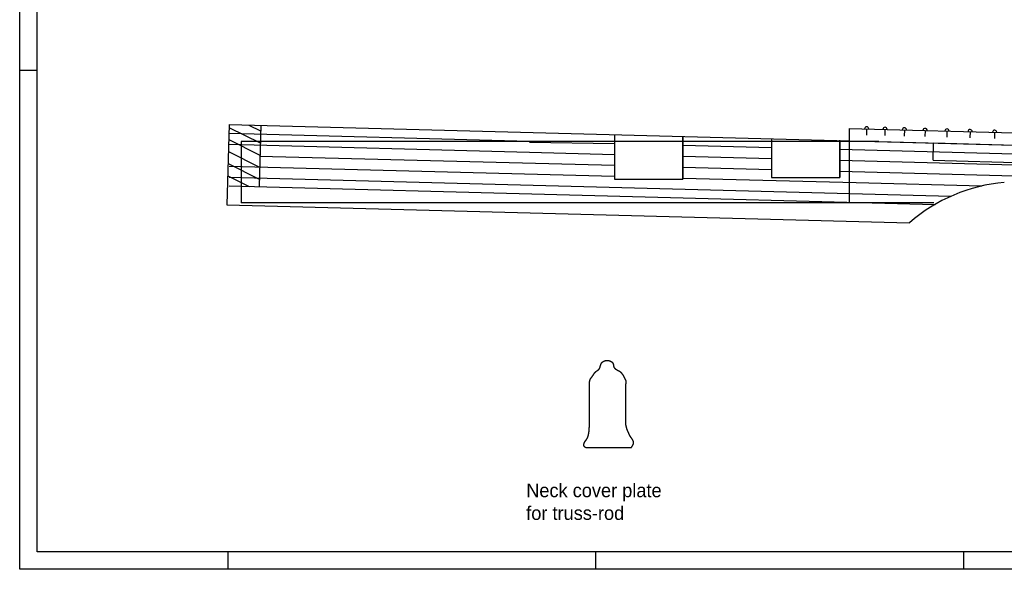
# Model space of a CAD drawing. Extents: x 25 to 1178, y 10 to 839.
# Tile 1 of 18: x 25 to 587, y 10 to 323. Entities that reach past the tile are written whole.
import ezdxf

# ---------------------------------------------------------------- set-up
doc = ezdxf.new("R2010")
doc.units = 0
doc.header["$LTSCALE"] = 10
doc.linetypes.add('ACAD_ISO02W100', pattern=[15, 12, -3])
doc.layers.get('0').update_dxf_attribs({"linetype": 'CONTINUOUS'})
for name, color, linetype in [('COVERPLATES', 170, 'CONTINUOUS'), ('EXP_OUTLINE_BODY', 3, 'CONTINUOUS'), ('FRETBOARD', 3, 'CONTINUOUS'), ('FRETS_22', 1, 'CONTINUOUS'), ('HATCH', 2, 'CONTINUOUS'), ('NECK', 1, 'CONTINUOUS'), ('PICKUP_CAVITY', 1, 'CONTINUOUS'), ('TRUSSROD', 4, 'CONTINUOUS'), ('TUNERS', 4, 'CONTINUOUS'), ('WM570---', 1, 'CONTINUOUS')]:
    doc.layers.add(name, color=color, linetype=linetype)

# ---------------------------------------------------------------- blocks, each defined once
blk = doc.blocks.new('*X45')
at = {"color": 0}
for p, q in [((144.5, 262.08), (162.35, 253.18)), ((155.8, 263.43), (162.53, 260.07)), ((144.32, 255.19), (162.17, 246.29)), ((144.14, 248.29), (161.99, 239.39)), ((143.96, 241.4), (161.81, 232.5)), ((143.78, 234.51), (155.99, 228.42))]:
    blk.add_line(p, q, dxfattribs=at)
blk = doc.blocks.new('A0')
at = {"layer": 'WM570---'}
for p, q in [((0, 0), (0, 829)), ((10, 284.5), (0, 284.5)), ((119, 0), (119, 10)), ((329, 0), (329, 10)), ((539, 0), (539, 10)), ((1153, 0), (0, 0))]:
    blk.add_line(p, q, dxfattribs=at)
at = {"layer": 'WM570---', "color": 5}
for p, q in [((10, 10), (10, 819)), ((1143, 10), (10, 10))]:
    blk.add_line(p, q, dxfattribs=at)

msp = doc.modelspace()

# ---------------------------------------------------------------- linework, layer by layer
at = {"color": 3}
msp.add_line((151.52, 254.014), (151.52, 218.998), dxfattribs=at)
at = {"color": 1}
for p, q in [((364.533, 257.967), (364.533, 232.556)), ((403.594, 256.944), (403.594, 232.556)), ((454.283, 255.617), (454.283, 233.501)), ((493.344, 254.594), (493.344, 233.501))]:
    msp.add_line(p, q, dxfattribs=at)
at = {"color": 170}
for points in [[(350.305, 115.838, 0), (350.31, 115.899, 0), (350.314, 115.96, 0), (350.319, 116.021, 0), (350.323, 116.082, 0), (350.328, 116.142, 0), (350.332, 116.203, 0), (350.337, 116.264, 0), (350.342, 116.325, 0), (350.347, 116.385, 0), (350.353, 116.446, 0), (350.358, 116.506, 0), (350.364, 116.567, 0), (350.37, 116.627, 0), (350.376, 116.687, 0), (350.383, 116.747, 0), (350.39, 116.807, 0), (350.397, 116.867, 0), (350.404, 116.926, 0), (350.412, 116.986, 0), (350.421, 117.045, 0), (350.429, 117.104, 0), (350.439, 117.163, 0), (350.448, 117.222, 0), (350.458, 117.28, 0), (350.469, 117.339, 0), (350.48, 117.397, 0), (350.492, 117.455, 0), (350.504, 117.512, 0), (350.517, 117.57, 0), (350.53, 117.627, 0), (350.544, 117.684, 0), (350.559, 117.74, 0), (350.574, 117.796, 0), (350.59, 117.852, 0), (350.607, 117.908, 0), (350.625, 117.964, 0), (350.643, 118.019, 0), (350.662, 118.073, 0), (350.682, 118.128, 0), (350.702, 118.182, 0), (350.724, 118.236, 0), (350.746, 118.289, 0), (350.769, 118.342, 0), (350.793, 118.394, 0), (350.818, 118.447, 0), (350.844, 118.499, 0), (350.87, 118.55, 0), (350.897, 118.601, 0), (350.925, 118.652, 0), (350.954, 118.703, 0), (350.983, 118.754, 0), (351.013, 118.804, 0), (351.044, 118.854, 0), (351.075, 118.903, 0), (351.106, 118.953, 0), (351.139, 119.002, 0), (351.171, 119.051, 0), (351.205, 119.1, 0), (351.238, 119.148, 0), (351.272, 119.197, 0), (351.307, 119.245, 0), (351.342, 119.293, 0), (351.377, 119.342, 0), (351.412, 119.389, 0), (351.448, 119.437, 0), (351.484, 119.485, 0), (351.52, 119.533, 0), (351.556, 119.581, 0), (351.593, 119.628, 0), (351.63, 119.676, 0), (351.667, 119.723, 0), (351.704, 119.771, 0), (351.741, 119.818, 0), (351.778, 119.866, 0), (351.815, 119.914, 0), (351.852, 119.961, 0), (351.888, 120.009, 0), (351.925, 120.057, 0), (351.962, 120.105, 0), (351.999, 120.153, 0), (352.035, 120.201, 0), (352.071, 120.249, 0), (352.107, 120.297, 0), (352.143, 120.346, 0), (352.179, 120.394, 0), (352.214, 120.443, 0), (352.249, 120.492, 0), (352.283, 120.541, 0), (352.318, 120.591, 0), (352.352, 120.64, 0), (352.386, 120.69, 0), (352.419, 120.739, 0), (352.453, 120.789, 0), (352.486, 120.839, 0), (352.519, 120.889, 0), (352.552, 120.939, 0), (352.585, 120.989, 0), (352.617, 121.039, 0), (352.65, 121.089, 0), (352.683, 121.139, 0), (352.715, 121.189, 0), (352.748, 121.239, 0), (352.781, 121.289, 0), (352.813, 121.338, 0), (352.846, 121.388, 0), (352.879, 121.437, 0), (352.912, 121.487, 0), (352.945, 121.536, 0), (352.978, 121.585, 0), (353.012, 121.634, 0), (353.045, 121.683, 0), (353.079, 121.731, 0), (353.113, 121.78, 0), (353.148, 121.828, 0), (353.183, 121.875, 0), (353.218, 121.923, 0), (353.253, 121.97, 0), (353.289, 122.017, 0), (353.325, 122.064, 0), (353.361, 122.11, 0), (353.398, 122.156, 0), (353.435, 122.202, 0), (353.473, 122.247, 0), (353.511, 122.292, 0), (353.55, 122.336, 0), (353.59, 122.38, 0), (353.63, 122.424, 0), (353.67, 122.467, 0), (353.711, 122.509, 0), (353.753, 122.551, 0), (353.795, 122.593, 0), (353.838, 122.634, 0), (353.882, 122.675, 0), (353.926, 122.715, 0), (353.971, 122.754, 0), (354.017, 122.793, 0), (354.063, 122.832, 0), (354.11, 122.87, 0), (354.158, 122.907, 0), (354.206, 122.945, 0), (354.254, 122.981, 0), (354.303, 123.018, 0), (354.352, 123.054, 0), (354.401, 123.09, 0), (354.451, 123.126, 0), (354.501, 123.162, 0), (354.551, 123.197, 0), (354.601, 123.232, 0), (354.651, 123.267, 0), (354.701, 123.303, 0), (354.751, 123.338, 0), (354.802, 123.373, 0), (354.852, 123.408, 0), (354.902, 123.443, 0), (354.952, 123.478, 0), (355.001, 123.513, 0), (355.051, 123.548, 0), (355.1, 123.584, 0), (355.148, 123.62, 0), (355.197, 123.656, 0), (355.245, 123.692, 0), (355.292, 123.728, 0), (355.339, 123.765, 0), (355.385, 123.802, 0), (355.431, 123.84, 0), (355.476, 123.878, 0), (355.521, 123.916, 0), (355.564, 123.955, 0), (355.607, 123.994, 0), (355.65, 124.034, 0), (355.691, 124.074, 0), (355.731, 124.115, 0), (355.771, 124.157, 0), (355.809, 124.199, 0), (355.846, 124.242, 0), (355.883, 124.285, 0), (355.918, 124.33, 0), (355.952, 124.375, 0), (355.985, 124.421, 0), (356.017, 124.467, 0), (356.047, 124.515, 0), (356.076, 124.563, 0), (356.104, 124.613, 0), (356.131, 124.663, 0), (356.156, 124.713, 0), (356.181, 124.765, 0), (356.204, 124.817, 0), (356.227, 124.87, 0), (356.249, 124.923, 0), (356.269, 124.977, 0), (356.29, 125.032, 0), (356.309, 125.087, 0), (356.328, 125.143, 0), (356.346, 125.199, 0), (356.363, 125.255, 0), (356.38, 125.312, 0), (356.397, 125.37, 0), (356.413, 125.427, 0), (356.429, 125.485, 0), (356.444, 125.544, 0), (356.459, 125.602, 0), (356.474, 125.661, 0), (356.489, 125.72, 0), (356.504, 125.779, 0), (356.519, 125.838, 0), (356.534, 125.897, 0), (356.549, 125.957, 0), (356.564, 126.016, 0), (356.579, 126.075, 0), (356.594, 126.135, 0), (356.61, 126.194, 0), (356.626, 126.253, 0), (356.643, 126.312, 0), (356.66, 126.371, 0), (356.677, 126.43, 0), (356.695, 126.488, 0), (356.714, 126.546, 0), (356.733, 126.604, 0), (356.753, 126.662, 0), (356.773, 126.719, 0), (356.795, 126.776, 0), (356.816, 126.833, 0), (356.839, 126.889, 0), (356.862, 126.945, 0), (356.886, 127, 0), (356.911, 127.055, 0), (356.936, 127.11, 0), (356.962, 127.164, 0), (356.989, 127.218, 0), (357.017, 127.271, 0), (357.045, 127.324, 0), (357.074, 127.376, 0), (357.104, 127.428, 0), (357.134, 127.479, 0), (357.165, 127.529, 0), (357.198, 127.579, 0), (357.231, 127.628, 0), (357.264, 127.677, 0), (357.299, 127.725, 0), (357.334, 127.772, 0), (357.37, 127.819, 0), (357.407, 127.865, 0), (357.445, 127.91, 0), (357.484, 127.955, 0), (357.523, 127.999, 0), (357.564, 128.042, 0), (357.605, 128.084, 0), (357.647, 128.125, 0), (357.69, 128.166, 0), (357.734, 128.206, 0), (357.779, 128.245, 0), (357.824, 128.283, 0), (357.87, 128.321, 0), (357.917, 128.357, 0), (357.965, 128.393, 0), (358.014, 128.428, 0), (358.063, 128.462, 0), (358.112, 128.496, 0), (358.163, 128.528, 0), (358.214, 128.56, 0), (358.265, 128.591, 0), (358.317, 128.621, 0), (358.37, 128.65, 0), (358.423, 128.679, 0), (358.477, 128.707, 0), (358.531, 128.734, 0), (358.586, 128.76, 0), (358.641, 128.785, 0), (358.696, 128.809, 0), (358.752, 128.833, 0), (358.808, 128.856, 0), (358.865, 128.878, 0), (358.922, 128.899, 0), (358.979, 128.919, 0), (359.037, 128.939, 0), (359.094, 128.957, 0), (359.152, 128.975, 0), (359.21, 128.992, 0), (359.269, 129.008, 0), (359.327, 129.024, 0), (359.386, 129.038, 0), (359.445, 129.052, 0), (359.504, 129.065, 0), (359.563, 129.077, 0), (359.622, 129.088, 0), (359.681, 129.098, 0), (359.74, 129.108, 0), (359.799, 129.116, 0), (359.858, 129.124, 0), (359.917, 129.131, 0), (359.977, 129.137, 0), (360.036, 129.143, 0), (360.095, 129.147, 0), (360.154, 129.151, 0), (360.213, 129.154, 0), (360.273, 129.156, 0), (360.332, 129.157, 0), (360.391, 129.157, 0), (360.45, 129.157, 0), (360.51, 129.155, 0), (360.569, 129.153, 0), (360.628, 129.15, 0), (360.687, 129.147, 0), (360.747, 129.142, 0), (360.806, 129.137, 0), (360.865, 129.13, 0), (360.924, 129.123, 0), (360.983, 129.116, 0), (361.042, 129.107, 0), (361.101, 129.097, 0), (361.16, 129.087, 0), (361.219, 129.076, 0), (361.278, 129.064, 0), (361.337, 129.052, 0), (361.396, 129.038, 0), (361.455, 129.024, 0), (361.514, 129.009, 0), (361.572, 128.993, 0), (361.631, 128.976, 0), (361.69, 128.958, 0), (361.748, 128.94, 0), (361.807, 128.921, 0), (361.865, 128.901, 0), (361.923, 128.88, 0), (361.982, 128.859, 0), (362.04, 128.837, 0), (362.098, 128.813, 0), (362.156, 128.79, 0), (362.213, 128.765, 0), (362.271, 128.739, 0), (362.328, 128.713, 0), (362.385, 128.686, 0), (362.441, 128.658, 0), (362.497, 128.63, 0), (362.553, 128.6, 0), (362.608, 128.57, 0), (362.662, 128.539, 0), (362.716, 128.507, 0), (362.769, 128.474, 0), (362.822, 128.441, 0), (362.874, 128.406, 0), (362.925, 128.371, 0), (362.975, 128.335, 0), (363.024, 128.299, 0), (363.073, 128.261, 0), (363.121, 128.223, 0), (363.167, 128.184, 0), (363.213, 128.144, 0), (363.257, 128.103, 0), (363.301, 128.062, 0), (363.343, 128.02, 0), (363.384, 127.976, 0), (363.424, 127.933, 0), (363.463, 127.888, 0), (363.5, 127.842, 0), (363.536, 127.796, 0), (363.571, 127.749, 0), (363.604, 127.701, 0), (363.636, 127.652, 0), (363.666, 127.603, 0), (363.694, 127.552, 0), (363.721, 127.501, 0), (363.747, 127.449, 0), (363.77, 127.396, 0), (363.792, 127.343, 0), (363.813, 127.288, 0), (363.831, 127.233, 0), (363.849, 127.177, 0), (363.865, 127.121, 0), (363.88, 127.064, 0), (363.893, 127.007, 0), (363.906, 126.949, 0), (363.918, 126.89, 0), (363.929, 126.832, 0), (363.939, 126.773, 0), (363.948, 126.713, 0), (363.957, 126.654, 0), (363.966, 126.594, 0), (363.974, 126.534, 0), (363.982, 126.474, 0), (363.99, 126.413, 0), (363.998, 126.353, 0), (364.006, 126.293, 0), (364.014, 126.233, 0), (364.022, 126.173, 0), (364.031, 126.113, 0), (364.04, 126.054, 0), (364.05, 125.994, 0), (364.06, 125.935, 0), (364.071, 125.876, 0), (364.083, 125.818, 0), (364.096, 125.76, 0), (364.11, 125.703, 0), (364.125, 125.646, 0), (364.141, 125.59, 0), (364.159, 125.534, 0), (364.178, 125.479, 0), (364.198, 125.425, 0), (364.221, 125.371, 0), (364.245, 125.319, 0), (364.27, 125.267, 0), (364.298, 125.216, 0), (364.326, 125.165, 0), (364.357, 125.116, 0), (364.389, 125.067, 0), (364.422, 125.019, 0), (364.456, 124.972, 0), (364.492, 124.925, 0), (364.529, 124.879, 0), (364.568, 124.834, 0), (364.607, 124.789, 0), (364.648, 124.746, 0), (364.69, 124.702, 0), (364.732, 124.66, 0), (364.776, 124.618, 0), (364.821, 124.577, 0), (364.866, 124.537, 0), (364.912, 124.497, 0), (364.959, 124.458, 0), (365.007, 124.419, 0), (365.055, 124.381, 0), (365.104, 124.344, 0), (365.154, 124.307, 0), (365.204, 124.271, 0), (365.255, 124.235, 0), (365.306, 124.2, 0), (365.357, 124.165, 0), (365.409, 124.131, 0), (365.461, 124.098, 0), (365.513, 124.065, 0), (365.565, 124.032, 0), (365.618, 124, 0), (365.67, 123.969, 0), (365.723, 123.938, 0), (365.776, 123.907, 0), (365.829, 123.877, 0), (365.882, 123.847, 0), (365.935, 123.818, 0), (365.988, 123.789, 0), (366.04, 123.76, 0), (366.093, 123.731, 0), (366.146, 123.703, 0), (366.199, 123.674, 0), (366.252, 123.646, 0), (366.305, 123.618, 0), (366.358, 123.591, 0), (366.411, 123.563, 0), (366.464, 123.535, 0), (366.516, 123.508, 0), (366.569, 123.48, 0), (366.621, 123.452, 0), (366.673, 123.425, 0), (366.725, 123.397, 0), (366.777, 123.369, 0), (366.829, 123.341, 0), (366.881, 123.313, 0), (366.932, 123.284, 0), (366.983, 123.256, 0), (367.034, 123.227, 0), (367.085, 123.198, 0), (367.135, 123.168, 0), (367.185, 123.139, 0), (367.235, 123.109, 0), (367.285, 123.078, 0), (367.334, 123.047, 0), (367.383, 123.016, 0), (367.432, 122.984, 0), (367.48, 122.952, 0), (367.528, 122.919, 0), (367.576, 122.885, 0), (367.623, 122.851, 0), (367.67, 122.817, 0), (367.717, 122.782, 0), (367.763, 122.746, 0), (367.808, 122.709, 0), (367.854, 122.672, 0), (367.899, 122.634, 0), (367.943, 122.596, 0), (367.987, 122.557, 0), (368.031, 122.517, 0), (368.074, 122.477, 0), (368.117, 122.437, 0), (368.16, 122.396, 0), (368.202, 122.354, 0), (368.244, 122.312, 0), (368.285, 122.27, 0), (368.326, 122.227, 0), (368.367, 122.183, 0), (368.407, 122.139, 0), (368.447, 122.095, 0), (368.487, 122.05, 0), (368.526, 122.005, 0), (368.565, 121.96, 0), (368.603, 121.914, 0), (368.641, 121.867, 0), (368.679, 121.821, 0), (368.717, 121.774, 0), (368.754, 121.727, 0), (368.791, 121.679, 0), (368.827, 121.631, 0), (368.863, 121.583, 0), (368.899, 121.535, 0), (368.935, 121.487, 0), (368.97, 121.438, 0), (369.005, 121.389, 0), (369.039, 121.34, 0), (369.073, 121.29, 0), (369.107, 121.241, 0), (369.141, 121.191, 0), (369.174, 121.141, 0), (369.207, 121.091, 0), (369.24, 121.041, 0), (369.272, 120.991, 0), (369.304, 120.941, 0), (369.336, 120.89, 0), (369.367, 120.84, 0), (369.399, 120.789, 0), (369.429, 120.739, 0), (369.46, 120.688, 0), (369.491, 120.637, 0), (369.521, 120.586, 0), (369.551, 120.535, 0), (369.581, 120.484, 0), (369.61, 120.433, 0), (369.64, 120.382, 0), (369.669, 120.33, 0), (369.698, 120.279, 0), (369.727, 120.228, 0), (369.755, 120.176, 0), (369.784, 120.124, 0), (369.812, 120.073, 0), (369.841, 120.021, 0), (369.869, 119.969, 0), (369.897, 119.917, 0), (369.925, 119.865, 0), (369.953, 119.813, 0), (369.98, 119.761, 0), (370.008, 119.708, 0), (370.036, 119.656, 0), (370.063, 119.604, 0), (370.091, 119.551, 0), (370.118, 119.499, 0), (370.146, 119.446, 0), (370.173, 119.393, 0), (370.2, 119.34, 0), (370.228, 119.288, 0), (370.255, 119.235, 0), (370.283, 119.182, 0), (370.31, 119.129, 0), (370.338, 119.076, 0), (370.365, 119.022, 0), (370.393, 118.969, 0), (370.42, 118.916, 0), (370.448, 118.862, 0), (370.475, 118.809, 0), (370.503, 118.755, 0), (370.53, 118.702, 0), (370.558, 118.648, 0), (370.585, 118.594, 0), (370.611, 118.54, 0), (370.638, 118.486, 0), (370.664, 118.432, 0), (370.69, 118.378, 0), (370.715, 118.323, 0), (370.74, 118.269, 0), (370.765, 118.214, 0), (370.789, 118.159, 0), (370.812, 118.104, 0), (370.835, 118.049, 0), (370.857, 117.994, 0), (370.878, 117.939, 0), (370.899, 117.883, 0), (370.919, 117.828, 0), (370.938, 117.772, 0), (370.956, 117.716, 0), (370.973, 117.66, 0), (370.99, 117.603, 0), (371.005, 117.547, 0), (371.019, 117.49, 0), (371.033, 117.433, 0), (371.045, 117.376, 0), (371.056, 117.318, 0), (371.065, 117.261, 0), (371.074, 117.203, 0), (371.081, 117.145, 0), (371.088, 117.087, 0), (371.093, 117.029, 0), (371.098, 116.97, 0), (371.101, 116.912, 0), (371.104, 116.853, 0), (371.105, 116.794, 0), (371.106, 116.735, 0), (371.106, 116.675, 0), (371.106, 116.616, 0), (371.105, 116.557, 0), (371.103, 116.497, 0), (371.101, 116.437, 0), (371.098, 116.378, 0), (371.095, 116.318, 0), (371.091, 116.258, 0), (371.087, 116.198, 0), (371.083, 116.138, 0), (371.079, 116.078, 0), (371.074, 116.018, 0), (371.069, 115.958, 0), (371.064, 115.898, 0), (371.059, 115.837, 0)], [(348.173, 79.347, 0), (348.124, 79.383, 0), (348.074, 79.419, 0), (348.025, 79.455, 0), (347.976, 79.491, 0), (347.928, 79.527, 0), (347.88, 79.564, 0), (347.832, 79.6, 0), (347.785, 79.637, 0), (347.739, 79.675, 0), (347.693, 79.712, 0), (347.649, 79.75, 0), (347.605, 79.789, 0), (347.563, 79.828, 0), (347.522, 79.867, 0), (347.482, 79.907, 0), (347.443, 79.947, 0), (347.406, 79.988, 0), (347.37, 80.03, 0), (347.336, 80.072, 0), (347.303, 80.115, 0), (347.273, 80.159, 0), (347.244, 80.204, 0), (347.217, 80.249, 0), (347.193, 80.296, 0), (347.17, 80.343, 0), (347.15, 80.391, 0), (347.132, 80.44, 0), (347.116, 80.49, 0), (347.102, 80.541, 0), (347.09, 80.593, 0), (347.081, 80.645, 0), (347.073, 80.698, 0), (347.067, 80.752, 0), (347.063, 80.806, 0), (347.061, 80.861, 0), (347.061, 80.916, 0), (347.062, 80.972, 0), (347.065, 81.029, 0), (347.07, 81.086, 0), (347.077, 81.143, 0), (347.084, 81.2, 0), (347.094, 81.258, 0), (347.104, 81.316, 0), (347.117, 81.374, 0), (347.13, 81.432, 0), (347.145, 81.49, 0), (347.161, 81.549, 0), (347.178, 81.607, 0), (347.196, 81.665, 0), (347.215, 81.724, 0), (347.236, 81.782, 0), (347.257, 81.84, 0), (347.279, 81.898, 0), (347.302, 81.955, 0), (347.326, 82.012, 0), (347.351, 82.069, 0), (347.376, 82.126, 0), (347.402, 82.182, 0), (347.429, 82.237, 0), (347.456, 82.292, 0), (347.484, 82.347, 0), (347.512, 82.4, 0), (347.54, 82.454, 0), (347.569, 82.506, 0), (347.599, 82.558, 0), (347.629, 82.61, 0), (347.659, 82.661, 0), (347.689, 82.711, 0), (347.72, 82.761, 0), (347.751, 82.811, 0), (347.782, 82.86, 0), (347.814, 82.908, 0), (347.845, 82.956, 0), (347.877, 83.004, 0), (347.909, 83.052, 0), (347.942, 83.099, 0), (347.974, 83.146, 0), (348.007, 83.192, 0), (348.039, 83.238, 0), (348.072, 83.284, 0), (348.105, 83.33, 0), (348.138, 83.376, 0), (348.17, 83.421, 0), (348.203, 83.466, 0), (348.236, 83.511, 0), (348.269, 83.556, 0), (348.302, 83.601, 0), (348.334, 83.646, 0), (348.367, 83.691, 0), (348.399, 83.736, 0), (348.431, 83.78, 0), (348.464, 83.825, 0), (348.496, 83.87, 0), (348.527, 83.915, 0), (348.559, 83.96, 0), (348.59, 84.004, 0), (348.621, 84.05, 0), (348.652, 84.095, 0), (348.682, 84.141, 0), (348.713, 84.186, 0), (348.742, 84.232, 0), (348.772, 84.278, 0), (348.801, 84.325, 0), (348.83, 84.371, 0), (348.858, 84.418, 0), (348.886, 84.466, 0), (348.913, 84.513, 0), (348.94, 84.561, 0), (348.967, 84.609, 0), (348.993, 84.658, 0), (349.018, 84.707, 0), (349.044, 84.756, 0), (349.069, 84.805, 0), (349.093, 84.855, 0), (349.117, 84.905, 0), (349.141, 84.955, 0), (349.164, 85.006, 0), (349.187, 85.056, 0), (349.21, 85.107, 0), (349.232, 85.159, 0), (349.254, 85.21, 0), (349.275, 85.262, 0), (349.297, 85.314, 0), (349.317, 85.366, 0), (349.338, 85.418, 0), (349.358, 85.471, 0), (349.378, 85.524, 0), (349.397, 85.577, 0), (349.416, 85.63, 0), (349.435, 85.683, 0), (349.453, 85.737, 0), (349.471, 85.791, 0), (349.489, 85.845, 0), (349.506, 85.899, 0), (349.523, 85.953, 0), (349.54, 86.008, 0), (349.557, 86.062, 0), (349.573, 86.117, 0), (349.589, 86.172, 0), (349.604, 86.227, 0), (349.62, 86.282, 0), (349.635, 86.338, 0), (349.65, 86.393, 0), (349.664, 86.449, 0), (349.678, 86.504, 0), (349.692, 86.56, 0), (349.706, 86.616, 0), (349.719, 86.672, 0), (349.732, 86.728, 0), (349.745, 86.784, 0), (349.758, 86.841, 0), (349.771, 86.897, 0), (349.783, 86.954, 0), (349.795, 87.01, 0), (349.806, 87.067, 0), (349.818, 87.124, 0), (349.829, 87.18, 0), (349.84, 87.237, 0), (349.851, 87.294, 0), (349.862, 87.351, 0), (349.872, 87.408, 0), (349.882, 87.465, 0), (349.892, 87.522, 0), (349.902, 87.578, 0), (349.912, 87.635, 0), (349.921, 87.692, 0), (349.931, 87.749, 0), (349.94, 87.806, 0), (349.949, 87.863, 0), (349.958, 87.92, 0), (349.966, 87.977, 0), (349.975, 88.034, 0), (349.983, 88.091, 0), (349.991, 88.148, 0), (349.999, 88.205, 0), (350.007, 88.262, 0), (350.014, 88.319, 0), (350.022, 88.376, 0), (350.029, 88.432, 0), (350.037, 88.489, 0), (350.044, 88.546, 0), (350.051, 88.603, 0), (350.057, 88.659, 0), (350.064, 88.716, 0), (350.071, 88.773, 0), (350.077, 88.829, 0), (350.083, 88.886, 0), (350.089, 88.942, 0), (350.095, 88.999, 0), (350.101, 89.056, 0), (350.107, 89.112, 0), (350.113, 89.169, 0), (350.118, 89.225, 0), (350.124, 89.282, 0), (350.129, 89.338, 0), (350.134, 89.395, 0), (350.139, 89.451, 0), (350.144, 89.508, 0), (350.149, 89.564, 0), (350.154, 89.621, 0), (350.158, 89.677, 0), (350.163, 89.733, 0), (350.167, 89.79, 0), (350.172, 89.846, 0), (350.176, 89.903, 0), (350.18, 89.959, 0), (350.184, 90.015, 0), (350.188, 90.072, 0), (350.192, 90.128, 0), (350.195, 90.184, 0), (350.199, 90.24, 0), (350.203, 90.297, 0), (350.206, 90.353, 0), (350.21, 90.409, 0), (350.213, 90.465, 0), (350.216, 90.522, 0), (350.22, 90.578, 0), (350.223, 90.634, 0), (350.226, 90.69, 0), (350.229, 90.746, 0), (350.232, 90.802, 0), (350.235, 90.859, 0), (350.237, 90.915, 0), (350.24, 90.971, 0), (350.243, 91.027, 0), (350.245, 91.083, 0), (350.248, 91.139, 0), (350.25, 91.195, 0), (350.253, 91.251, 0), (350.255, 91.308, 0), (350.258, 91.364, 0), (350.26, 91.42, 0), (350.262, 91.476, 0), (350.264, 91.532, 0), (350.267, 91.588, 0), (350.269, 91.644, 0), (350.271, 91.7, 0), (350.273, 91.756, 0), (350.275, 91.812, 0), (350.277, 91.868, 0), (350.279, 91.924, 0), (350.281, 91.98, 0), (350.283, 92.036, 0), (350.285, 92.092, 0), (350.287, 92.148, 0), (350.289, 92.204, 0), (350.291, 92.26, 0), (350.292, 92.316, 0), (350.294, 92.372, 0), (350.296, 92.428, 0), (350.298, 92.484, 0), (350.3, 92.54, 0), (350.301, 92.596, 0), (350.303, 92.652, 0), (350.305, 92.708, 0)], [(374.2, 79.459, 0), (374.236, 79.51, 0), (374.273, 79.562, 0), (374.309, 79.614, 0), (374.346, 79.665, 0), (374.382, 79.717, 0), (374.418, 79.769, 0), (374.454, 79.82, 0), (374.49, 79.872, 0), (374.525, 79.924, 0), (374.561, 79.975, 0), (374.596, 80.027, 0), (374.631, 80.079, 0), (374.665, 80.13, 0), (374.699, 80.182, 0), (374.733, 80.234, 0), (374.767, 80.285, 0), (374.8, 80.337, 0), (374.832, 80.388, 0), (374.865, 80.44, 0), (374.896, 80.492, 0), (374.927, 80.543, 0), (374.958, 80.595, 0), (374.988, 80.646, 0), (375.018, 80.698, 0), (375.047, 80.749, 0), (375.075, 80.801, 0), (375.103, 80.853, 0), (375.13, 80.904, 0), (375.156, 80.956, 0), (375.181, 81.007, 0), (375.206, 81.058, 0), (375.23, 81.11, 0), (375.253, 81.161, 0), (375.276, 81.213, 0), (375.297, 81.264, 0), (375.318, 81.316, 0), (375.337, 81.367, 0), (375.356, 81.418, 0), (375.374, 81.469, 0), (375.391, 81.521, 0), (375.407, 81.572, 0), (375.421, 81.623, 0), (375.435, 81.675, 0), (375.448, 81.726, 0), (375.459, 81.777, 0), (375.47, 81.828, 0), (375.479, 81.879, 0), (375.487, 81.93, 0), (375.494, 81.982, 0), (375.499, 82.033, 0), (375.504, 82.084, 0), (375.507, 82.135, 0), (375.508, 82.186, 0), (375.509, 82.237, 0), (375.508, 82.288, 0), (375.506, 82.339, 0), (375.502, 82.39, 0), (375.497, 82.441, 0), (375.491, 82.491, 0), (375.484, 82.542, 0), (375.475, 82.593, 0), (375.465, 82.644, 0), (375.454, 82.695, 0), (375.442, 82.745, 0), (375.429, 82.796, 0), (375.415, 82.847, 0), (375.4, 82.897, 0), (375.383, 82.948, 0), (375.366, 82.999, 0), (375.348, 83.049, 0), (375.329, 83.1, 0), (375.309, 83.151, 0), (375.288, 83.201, 0), (375.266, 83.252, 0), (375.243, 83.302, 0), (375.22, 83.353, 0), (375.195, 83.403, 0), (375.17, 83.454, 0), (375.145, 83.504, 0), (375.118, 83.555, 0), (375.091, 83.605, 0), (375.063, 83.656, 0), (375.035, 83.706, 0), (375.006, 83.757, 0), (374.976, 83.807, 0), (374.946, 83.858, 0), (374.916, 83.908, 0), (374.885, 83.958, 0), (374.853, 84.009, 0), (374.821, 84.059, 0), (374.789, 84.109, 0), (374.756, 84.16, 0), (374.723, 84.21, 0), (374.69, 84.261, 0), (374.656, 84.311, 0), (374.622, 84.361, 0), (374.588, 84.412, 0), (374.553, 84.462, 0), (374.518, 84.512, 0), (374.484, 84.563, 0), (374.449, 84.613, 0), (374.413, 84.663, 0), (374.378, 84.714, 0), (374.343, 84.764, 0), (374.308, 84.814, 0), (374.272, 84.865, 0), (374.237, 84.915, 0), (374.202, 84.965, 0), (374.167, 85.016, 0), (374.132, 85.066, 0), (374.097, 85.116, 0), (374.062, 85.166, 0), (374.027, 85.217, 0), (373.993, 85.267, 0), (373.959, 85.317, 0), (373.925, 85.368, 0), (373.891, 85.418, 0), (373.858, 85.469, 0), (373.825, 85.519, 0), (373.793, 85.569, 0), (373.76, 85.62, 0), (373.729, 85.67, 0), (373.697, 85.721, 0), (373.666, 85.771, 0), (373.636, 85.821, 0), (373.605, 85.872, 0), (373.576, 85.922, 0), (373.546, 85.973, 0), (373.517, 86.023, 0), (373.488, 86.074, 0), (373.46, 86.124, 0), (373.432, 86.175, 0), (373.404, 86.225, 0), (373.377, 86.276, 0), (373.35, 86.326, 0), (373.323, 86.377, 0), (373.296, 86.428, 0), (373.27, 86.478, 0), (373.244, 86.529, 0), (373.218, 86.579, 0), (373.193, 86.63, 0), (373.167, 86.681, 0), (373.142, 86.732, 0), (373.117, 86.782, 0), (373.093, 86.833, 0), (373.068, 86.884, 0), (373.044, 86.935, 0), (373.02, 86.986, 0), (372.996, 87.037, 0), (372.972, 87.087, 0), (372.949, 87.138, 0), (372.925, 87.189, 0), (372.902, 87.24, 0), (372.878, 87.291, 0), (372.855, 87.342, 0), (372.832, 87.393, 0), (372.809, 87.445, 0), (372.786, 87.496, 0), (372.763, 87.547, 0), (372.741, 87.598, 0), (372.718, 87.649, 0), (372.695, 87.701, 0), (372.673, 87.752, 0), (372.65, 87.803, 0), (372.627, 87.855, 0), (372.605, 87.906, 0), (372.582, 87.957, 0), (372.559, 88.009, 0), (372.537, 88.061, 0), (372.514, 88.112, 0), (372.491, 88.164, 0), (372.468, 88.215, 0), (372.445, 88.267, 0), (372.422, 88.319, 0), (372.4, 88.371, 0), (372.377, 88.422, 0), (372.354, 88.474, 0), (372.331, 88.526, 0), (372.308, 88.578, 0), (372.285, 88.63, 0), (372.262, 88.682, 0), (372.24, 88.735, 0), (372.217, 88.787, 0), (372.194, 88.839, 0), (372.172, 88.891, 0), (372.15, 88.944, 0), (372.127, 88.996, 0), (372.105, 89.049, 0), (372.083, 89.101, 0), (372.061, 89.154, 0), (372.039, 89.207, 0), (372.018, 89.259, 0), (371.996, 89.312, 0), (371.975, 89.365, 0), (371.954, 89.418, 0), (371.933, 89.471, 0), (371.912, 89.524, 0), (371.891, 89.577, 0), (371.871, 89.63, 0), (371.851, 89.684, 0), (371.831, 89.737, 0), (371.811, 89.79, 0), (371.792, 89.844, 0), (371.772, 89.898, 0), (371.753, 89.951, 0), (371.735, 90.005, 0), (371.716, 90.059, 0), (371.698, 90.113, 0), (371.681, 90.167, 0), (371.663, 90.221, 0), (371.646, 90.275, 0), (371.629, 90.329, 0), (371.612, 90.384, 0), (371.596, 90.438, 0), (371.579, 90.493, 0), (371.563, 90.547, 0), (371.547, 90.602, 0), (371.532, 90.656, 0), (371.516, 90.711, 0), (371.501, 90.766, 0), (371.486, 90.821, 0), (371.472, 90.875, 0), (371.457, 90.93, 0), (371.443, 90.985, 0), (371.429, 91.04, 0), (371.415, 91.096, 0), (371.401, 91.151, 0), (371.387, 91.206, 0), (371.374, 91.261, 0), (371.36, 91.316, 0), (371.347, 91.372, 0), (371.334, 91.427, 0), (371.321, 91.483, 0), (371.308, 91.538, 0), (371.296, 91.593, 0), (371.283, 91.649, 0), (371.271, 91.704, 0), (371.258, 91.76, 0), (371.246, 91.816, 0), (371.234, 91.871, 0), (371.222, 91.927, 0), (371.21, 91.983, 0), (371.198, 92.038, 0), (371.186, 92.094, 0), (371.174, 92.15, 0), (371.163, 92.206, 0), (371.151, 92.261, 0), (371.139, 92.317, 0), (371.128, 92.373, 0), (371.116, 92.429, 0), (371.105, 92.485, 0), (371.093, 92.54, 0), (371.082, 92.596, 0), (371.07, 92.652, 0), (371.059, 92.708, 0)]]:
    msp.add_polyline3d(points, dxfattribs=at)
at = {"layer": 'EXP_OUTLINE_BODY', "color": 170}
for p, q in [((350.305, 92.708), (350.305, 115.726)), ((371.059, 92.708), (371.059, 115.725)), ((348.398, 79.448), (374.2, 79.448))]:
    msp.add_line(p, q, dxfattribs=at)
at = {"layer": 'FRETBOARD'}
for p, q in [((498.639, 261.458), (958.614, 249.413)), ((508.539, 261.199), (508.448, 257.7)), ((519.039, 260.924), (518.948, 257.425)), ((530.139, 260.633), (530.048, 257.134)), ((541.939, 260.324), (541.848, 256.825)), ((554.439, 259.997), (554.348, 256.498)), ((567.639, 259.651), (567.548, 256.152)), ((581.639, 259.284), (581.548, 255.786)), ((515.482, 254.014), (969.183, 241.652))]:
    msp.add_line(p, q, dxfattribs=at)
at = {"layer": 'FRETS_22'}
for centre in [(508.539, 261.199), (519.039, 260.924), (530.139, 260.633), (541.939, 260.324), (554.439, 259.997), (567.639, 259.651), (581.639, 259.284)]:
    msp.add_arc(centre, 1.207, 358.5, 178.5, dxfattribs=at)
at = {"layer": 'HATCH', "color": 14}
for p, q in [((144.547, 258.697), (316.117, 254.204)), ((316.117, 253.68), (364.533, 252.936)), ((144.547, 252.445), (316.117, 247.952)), ((316.117, 247.952), (364.533, 246.684)), ((403.594, 251.914), (454.283, 250.586)), ((493.344, 249.563), (909.843, 238.657)), ((161.861, 245.739), (364.533, 240.432)), ((403.594, 245.661), (454.283, 244.334)), ((493.344, 243.311), (936.742, 231.7)), ((144.547, 239.941), (364.533, 234.18)), ((403.594, 239.409), (454.283, 238.082)), ((493.344, 237.059), (963.641, 224.744)), ((144.547, 233.688), (556.898, 222.891)), ((403.594, 233.157), (502.581, 230.565)), ((502.581, 230.565), (574.39, 228.685))]:
    msp.add_line(p, q, dxfattribs=at)
at = {"layer": 'NECK'}
for p, q in [((144.547, 263.728), (143.346, 217.886)), ((144.547, 263.728), (888.199, 244.254)), ((162.617, 263.254), (161.701, 228.266)), ((144.547, 228.716), (547.655, 218.16)), ((143.346, 217.886), (533.088, 207.68))]:
    msp.add_line(p, q, dxfattribs=at)
at = {"layer": 'NECK', "color": 3}
for p, q in [((498.639, 261.458), (498.639, 219.443)), ((515.482, 254.014), (151.52, 254.014)), ((546.938, 218.998), (151.52, 218.998))]:
    msp.add_line(p, q, dxfattribs=at)
at = {"layer": 'NECK'}
msp.add_arc((595.105, 136.843), 94.149, 94.84181, 131.20195, dxfattribs=at)
at = {"layer": 'PICKUP_CAVITY'}
for p, q in [((364.533, 257.967), (364.533, 232.556)), ((403.594, 232.556), (403.594, 256.944)), ((454.283, 255.813), (454.283, 233.501)), ((493.344, 233.501), (493.344, 254.769)), ((364.533, 232.556), (403.594, 232.556)), ((454.283, 233.501), (493.344, 233.501))]:
    msp.add_line(p, q, dxfattribs=at)
at = {"layer": 'TRUSSROD', "color": 4}
msp.add_line((546.544, 243.329), (546.803, 253.194), dxfattribs=at)
at = {"layer": 'TRUSSROD', "color": 4, "linetype": 'ACAD_ISO02W100'}
for p, q in [((546.803, 253.194), (969.062, 242.137)), ((546.544, 243.329), (1009.582, 231.204))]:
    msp.add_line(p, q, dxfattribs=at)

# ---------------------------------------------------------------- block references
at = {"layer": 'HATCH', "color": 14, "linetype": 'CONTINUOUS'}
msp.add_blockref('*X45', (0, 0), dxfattribs=at)
at = {"layer": 'TUNERS', "color": 1}
msp.add_blockref('A0', (25, 10), dxfattribs=at)

# ---------------------------------------------------------------- texts
at = {"layer": 'COVERPLATES', "color": 7, "linetype": 'ACAD_ISO02W100'}
for s, p in [('Neck cover plate', (314.193, 51.117)), ('for truss-rod', (314.193, 38.177))]:
    msp.add_text(s, height=7.76416, dxfattribs=at).set_placement(p)

doc.saveas('drawing.dxf')
